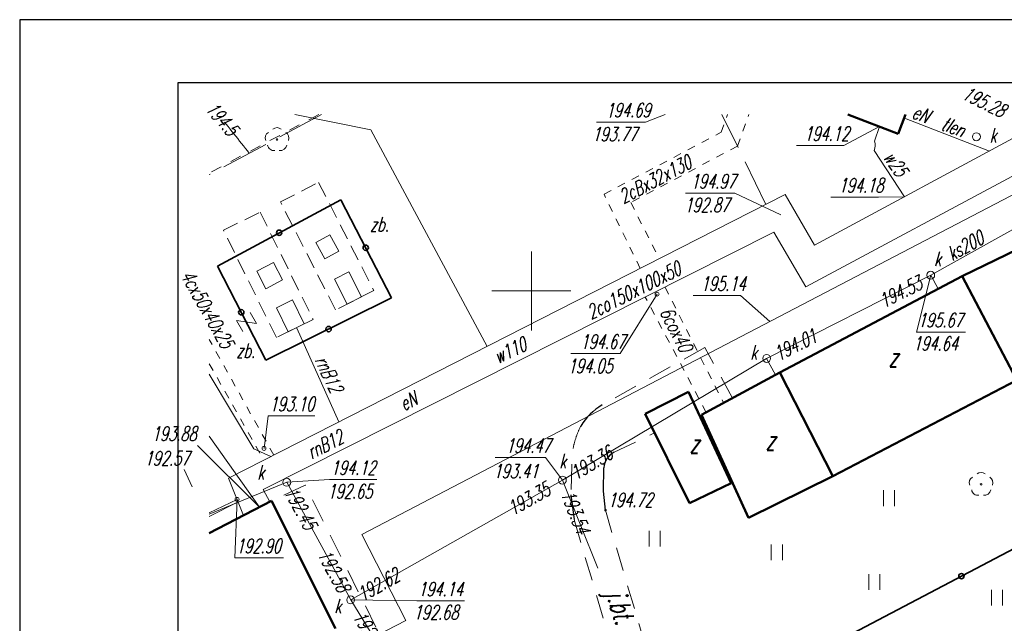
# Model space of a CAD drawing. Extents: x 7391510 to 7412510, y 5735368 to 5750218.
# Tile 10 of 15: x 7391510 to 7397742, y 5746401 to 5750218. Entities that reach past the tile are written whole.
import ezdxf
from ezdxf.enums import TextEntityAlignment as Align

# ---------------------------------------------------------------- set-up
doc = ezdxf.new("R2010")
doc.units = 0
for name, pattern in [('1', [0]), ('2', [1.5, 1, -0.5]), ('3', [1, 0.5, -0.5]), ('4', [2.5, 1.5, -1]), ('7', [4, 3, -1]), ('BGS', [0]), ('GUZ', [1.4, 0.7, -0.7]), ('UPW', [0]), ('WRP', [3.5, 2.5, -1])]:
    doc.linetypes.add(name, pattern=pattern)
for name, color, linetype, lineweight in [('0.30', 7, 'Continuous', 30), ('BUDOWLA_L_0', 7, '1', 18), ('CHODNIK', 251, 'Continuous', 9), ('DZIALKI_L_0', 96, '1', 18), ('EBUOA_T_1_T_0', 7, 'Continuous', 25), ('EBUPP_L_1_L_0', 7, '1', 50), ('KRAWEDZ_L_2', 7, '7', 18), ('KRZYZE_L_0', 7, '1', 18), ('NIEZIDENTYF_T_0', 7, 'Continuous', 18), ('OGRODZENIE_L_0', 7, 'BGS', 35), ('PRZEHACZ_T_0', 7, 'Continuous', 15), ('RZEDNE_T_0', 7, 'Continuous', 18), ('SDROK_T_1_T_0', 7, 'Continuous', 25), ('SDRPK_L_5_L_0', 7, '1', 0), ('UCCOC_T_2_T_0', 212, 'Continuous', 18), ('UCCOO_T_2_T_0', 212, 'Continuous', 18), ('UCCPB_L_2_L_0', 212, '1', 18), ('UCCPOR_L_4_L_0', 212, '1', 18), ('UEEOC_T_3_T_0', 1, 'Continuous', 18), ('UEEOO_T_3_T_0', 1, 'Continuous', 18), ('UEEPON_L_1_L_0', 1, '1', 18), ('UKKOA_T_2_T_0', 36, 'Continuous', 18), ('UKKOC_T_2_T_0', 36, 'Continuous', 18), ('UKKOO_T_2_T_0', 36, 'Continuous', 18), ('UKKPA_T_5_T_0', 36, 'Continuous', 18), ('UKKPOR_L_1_L_0', 36, '1', 18), ('UWWOC_T_0_T_0', 5, 'Continuous', 18), ('UWWOO_T_0_T_0', 5, 'Continuous', 18), ('UWWPO_L_0_L_0', 5, '1', 18), ('UZBOA_L_0_L_0', 212, '1', 18), ('Uzytki', 96, 'GUZ', 18), ('WARSTWICAP_L_0', 34, 'WRP', 18), ('WODA_T_0', 5, 'Continuous', 18), ('WWROH_T_0_T_0', 34, 'Continuous', 18), ('ZAGOSPODAR_T_0', 7, 'Continuous', 18)]:
    doc.layers.add(name, color=color, linetype=linetype, lineweight=lineweight)
doc.layers.add('WYMIARY', color=7, linetype='Continuous')
doc.styles.add('mapa', font='romans.shx', dxfattribs={"width": 0.67, "oblique": 15})
doc.styles.add('PS-opis-bg', font='ariali.ttf', dxfattribs={"height": 115})
doc.dimstyles.new('500', dxfattribs={"dimtxt": 115, "dimasz": 55, "dimexe": 50, "dimexo": 50, "dimgap": 34, "dimtad": 1, "dimlfac": 0.01, "dimzin": 1, "dimdsep": 46, "dimtxsty": 'PS-opis-bg', "dimblk": 'DOT', "dimcen": 30, "dimdle": 20, "dimclrd": 7, "dimclre": 7, "dimazin": 0, "dimtfac": 1.2, "dimtmove": 2, "dimatfit": 3, "dimldrblk": 'DOT', "dimfxl": 0, "dimtolj": 1, "dimlwd": 9, "dimlwe": 5, "dimarcsym": 0})

# ---------------------------------------------------------------- blocks, each defined once
blk = doc.blocks.new('PRH')
at = {"color": 0}
for p, q in [((-0.4, 0.5), (0.4, 0.5)), ((0.4, 0.5), (-0.4, -0.5)), ((-0.4, -0.5), (0.4, -0.5))]:
    blk.add_line(p, q, dxfattribs=at)
blk = doc.blocks.new('UGC')
blk.add_circle((0, 0), 0.125)
blk = doc.blocks.new('WLZ')
at = {"color": 251}
blk.add_circle((0, 0), 0.25, dxfattribs=at)
blk.add_circle((0, 0), 0.25, dxfattribs=at)
blk = doc.blocks.new('TRA1')
at = {"color": 251}
for p, q in [((-0.35, -0.5), (-0.35, 0.5)), ((0.35, -0.5), (0.35, 0.5))]:
    blk.add_line(p, q, dxfattribs=at)
blk = doc.blocks.new('DLI')
at = {"color": 251}
blk.add_circle((0, 0), 0.05, dxfattribs=at)
for centre, radius, start, end in [((0, 0.35), 0.4, 50.114, 129.886), ((-0.35, 0.1), 0.4, 119.84816, 203.51949), ((0.35, 0.1), 0.4, 336.88451, 60.15184), ((-0.2, -0.3), 0.4, 187.477, 278.47884), ((0.2, -0.275), 0.425, 262.64593, 349.62892)]:
    blk.add_arc(centre, radius, start, end, dxfattribs=at)
blk = doc.blocks.new('WSU')
h = blk.add_hatch(color=251)
edge = h.paths.add_edge_path()
edge.add_arc((0, 0), 0.05, 0, 360)
at = {"color": 251}
blk.add_circle((0, 0), 0.05, dxfattribs=at)
blk = doc.blocks.new('MAPA SZKIC')
at = {"color": 251, "linetype": 'ByBlock', "ltscale": 100}
for p, q in [((7436054.8, 5744399.7, 19474), (7436057.8, 5744548.7, 19481)), ((7435848.8, 5744377.7, 19470), (7435868.8, 5744220.7, 19471)), ((7436066.8, 5744279.7, 19472), (7436054.8, 5744399.7, 19474))]:
    blk.add_line(p, q, dxfattribs=at)
for centre, radius, start, end in [((7436261.1, 5744594.7, 19482), 411.8, 121.53399, 148.03683), ((7436175.5, 5744541.2, 19481), 118, 116.55019, 176.33993)]:
    blk.add_arc(centre, radius, start, end, dxfattribs=at)
at = {"layer": 'BUDOWLA_L_0', "color": 251, "linetype": '1', "ltscale": 100}
blk.add_line((7433451.9, 5744427), (7433401.4, 5744537.6), dxfattribs=at)
at = {"layer": 'DZIALKI_L_0', "linetype": '1', "ltscale": 100}
for p, q in [((7437213.8, 5745528.7), (7439506.8, 5746724.7)), ((7434525.8, 5744126.7), (7437213.8, 5745528.7)), ((7434804.8, 5743583.7), (7434525.8, 5744126.7)), ((7433560.1, 5742942.3), (7434804.8, 5743583.7))]:
    blk.add_line(p, q, dxfattribs=at)
at = {"layer": 'EBUPP_L_1_L_0', "color": 251, "linetype": '1', "ltscale": 100}
for p, q in [((7437601.8, 5746782.5), (7437919.8, 5746661.7)), ((7437919.8, 5746661.7), (7437965.7, 5746782.5)), ((7438861.8, 5746020.7), (7438324.8, 5745759.7)), ((7437170.8, 5745151.7), (7438324.8, 5745759.7)), ((7438324.8, 5745759.7), (7438671.8, 5745103.7)), ((7438324.8, 5745759.7), (7438671.8, 5745103.7)), ((7436675.8, 5744882.7), (7437170.8, 5745151.7)), ((7437505.8, 5744494.7), (7437170.8, 5745151.7)), ((7437170.8, 5745151.7), (7437505.8, 5744494.7)), ((7438671.8, 5745103.7), (7437505.8, 5744494.7)), ((7436319.8, 5744889.7), (7436593.8, 5745028.7)), ((7436593.8, 5745028.7), (7436863.8, 5744451.7)), ((7436599.8, 5744325.7), (7436319.8, 5744889.7)), ((7436971.8, 5744231.7), (7436675.8, 5744882.7)), ((7437505.8, 5744494.7), (7436971.8, 5744231.7)), ((7436863.8, 5744451.7), (7436599.8, 5744325.7)), ((7433560.1, 5744135.8), (7433953.8, 5744338.7)), ((7433953.8, 5744338.7), (7434358.8, 5743532.7))]:
    blk.add_line(p, q, dxfattribs=at)
at = {"layer": 'KRAWEDZ_L_2', "color": 251, "linetype": '7', "ltscale": 100}
for p, q in [((7434270.6, 5746782.5), (7433560.1, 5746403.2)), ((7437083.3, 5746214.6), (7436804.4, 5746782.5))]:
    blk.add_line(p, q, dxfattribs=at)
at = {"layer": 'KRZYZE_L_0', "color": 251, "linetype": '1', "ltscale": 100}
for p, q in [((7435598.8, 5745416.7), (7435598.8, 5745916.7)), ((7435348.8, 5745666.7), (7435848.8, 5745666.7))]:
    blk.add_line(p, q, dxfattribs=at)
at = {"layer": 'OGRODZENIE_L_0', "color": 251, "linetype": 'BGS', "ltscale": 100}
for p, q in [((7434392.6, 5746243.8), (7433611.4, 5745824.3)), ((7434713.1, 5745622.6), (7434392.6, 5746243.8)), ((7433611.4, 5745824.3), (7433917.9, 5745229.8)), ((7433917.9, 5745229.8), (7434713.1, 5745622.6)), ((7437506.8, 5743435.7), (7439151.8, 5744299.7, 19570))]:
    blk.add_line(p, q, dxfattribs=at)
at = {"layer": 'OGRODZENIE_L_0', "color": 251, "linetype": '1', "ltscale": 100}
for centre in [(7434002.3, 5746034.9), (7434549.9, 5745940.3), (7433762.7, 5745532.2), (7434315.5, 5745426.1), (7438320.1, 5743862.9, 9676.3)]:
    blk.add_circle(centre, 16.9, dxfattribs=at)
at = {"layer": 'SDRPK_L_5_L_0', "color": 251, "linetype": '4', "ltscale": 100}
for p, q in [((7436695.8, 5745308.7, 19512), (7436045.8, 5744945.7, 19482)), ((7436871.8, 5744989.7, 19511), (7436695.8, 5745308.7, 19512)), ((7436122.8, 5744646.7, 19488), (7436377.8, 5744768.7, 19503)), ((7435853.8, 5744561.7, 19471), (7435848.8, 5744377.7, 19470)), ((7434166.8, 5744438.7, 19412), (7433953.8, 5744338.7, 19428)), ((7434614.8, 5743540.7, 19408), (7434166.8, 5744438.7, 19412)), ((7436462.8, 5742939.7, 19426), (7436066.8, 5744279.7, 19472)), ((7435868.8, 5744220.7, 19471), (7436249.8, 5742933.7, 19417))]:
    blk.add_line(p, q, dxfattribs=at)
blk.add_arc((7436375.5, 5744573.4, 19475), 521.9, 152.69926, 181.27817, dxfattribs=at)
at = {"layer": 'UCCOC_T_2_T_0', "ltscale": 100}
for p, q in [((7436011.1, 5746734.9), (7436320.5, 5746735.2)), ((7436444.8, 5746782.5), (7436320.5, 5746735.2)), ((7436574.4, 5746285.3), (7436887.1, 5746285.3)), ((7437177.7, 5746148.4), (7436887.1, 5746285.3)), ((7436394.5, 5745646.6), (7436160.6, 5745271.8)), ((7436622.4, 5745638), (7436922.1, 5745638)), ((7437107.5, 5745473.3), (7436922.1, 5745638)), ((7435848, 5745271.5), (7436160.6, 5745271.8)), ((7433906.4, 5744671.2), (7433932.2, 5744876.9)), ((7433932.2, 5744876.9), (7434228.6, 5744877.2)), ((7433735.7, 5744349), (7433721.2, 5743978.9)), ((7433721.2, 5743978.9), (7434030.6, 5743979.2))]:
    blk.add_line(p, q, dxfattribs=at)
at = {"layer": 'UCCPB_L_2_L_0', "linetype": '3', "ltscale": 100}
for p, q in [((7436799.9, 5746670.3), (7436840.2, 5746782.5)), ((7436902.2, 5746582.7), (7436975.7, 5746782.5)), ((7436058.4, 5746278.1), (7436799.9, 5746670.3)), ((7436902.2, 5746582.7), (7436227.9, 5746225.8)), ((7436287.5, 5745809.5), (7436058.4, 5746278.1)), ((7436227.9, 5746225.8), (7436408.6, 5745871.1)), ((7436444.5, 5745691.5), (7436814.9, 5744958.4)), ((7436705.6, 5744899), (7436319.7, 5745628.6)), ((7433968.2, 5744628.8), (7433560.1, 5745359.5)), ((7433560.1, 5745206.9), (7433904.8, 5744596.6))]:
    blk.add_line(p, q, dxfattribs=at)
at = {"layer": 'UCCPOR_L_4_L_0', "linetype": '1', "ltscale": 100}
blk.add_line((7433735.8, 5744348.8), (7433560.1, 5744262.9), dxfattribs=at)
at = {"layer": 'UEEPON_L_1_L_0', "linetype": '1', "ltscale": 100}
blk.add_line((7437959.2, 5746758.9), (7438497.7, 5746551.8), dxfattribs=at)
at = {"layer": 'UKKOA_T_2_T_0', "ltscale": 100}
for p, q in [((7438125.9, 5745766.6), (7438036.3, 5745407)), ((7438036.3, 5745407), (7438345.8, 5745407)), ((7435369, 5744613.8), (7435688.2, 5744613.8)), ((7435794.8, 5744470.7), (7435688.2, 5744613.8)), ((7434050.5, 5744457.2), (7434319.9, 5744473.4)), ((7434319.9, 5744473.4), (7434619.6, 5744473.4)), ((7434454.9, 5743712.8), (7434873, 5743706)), ((7434873, 5743706), (7435175.9, 5743706))]:
    blk.add_line(p, q, dxfattribs=at)
at = {"layer": 'UKKPOR_L_1_L_0', "linetype": '1', "ltscale": 100}
for p, q in [((7438125.9, 5745766.6), (7438717.5, 5746096.4)), ((7437087.6, 5745240.2), (7438125.9, 5745766.6)), ((7438125.9, 5745766.6), (7438173.1, 5745679.9)), ((7435794.8, 5744470.7), (7437087.6, 5745240.2)), ((7437087.6, 5745240.2), (7437143.6, 5745137)), ((7433560.1, 5744254.6), (7434050.5, 5744457.2)), ((7434050.5, 5744457.2), (7434454.9, 5743712.8)), ((7434454.9, 5743712.8), (7435794.8, 5744470.7)), ((7435794.8, 5744470.7), (7436018.2, 5743914.3)), ((7434454.9, 5743712.8), (7434740, 5743252.6))]:
    blk.add_line(p, q, dxfattribs=at)
at = {"layer": 'UWWOC_T_0_T_0', "ltscale": 100}
for p, q in [((7437802.7, 5746706.2), (7437576.7, 5746586.1)), ((7437277, 5746586.1), (7437576.7, 5746586.1)), ((7437494.9, 5746260.2), (7437794.6, 5746260.2)), ((7437960.3, 5746262.8), (7437794.6, 5746260.2)), ((7433876.9, 5744299.2), (7433484.5, 5744689.4))]:
    blk.add_line(p, q, dxfattribs=at)
at = {"layer": 'UWWPO_L_0_L_0', "linetype": '1', "ltscale": 100}
for p, q in [((7434582.5, 5746685.3), (7434102.3, 5746782.5)), ((7435319, 5745316.5), (7434582.5, 5746685.3)), ((7437802.7, 5746706.2), (7437771, 5746614.5)), ((7437767.7, 5746555), (7437960.3, 5746262.8)), ((7433560.1, 5745141.6), (7433841.1, 5744668.8)), ((7433841.1, 5744668.8), (7433949.1, 5744619.2))]:
    blk.add_line(p, q, dxfattribs=at)
at = {"layer": 'UWWPO_L_0_L_0', "linetype": 'UPW', "ltscale": 100}
blk.add_line((7433876.9, 5744299.2), (7433560.1, 5744748.4), dxfattribs=at)
at = {"layer": 'UWWPO_L_0_L_0', "linetype": '1', "ltscale": 100}
blk.add_arc((7437680.2, 5746589.6), 94.1, 338.43645, 15.30216, dxfattribs=at)
at = {"layer": 'UZBOA_L_0_L_0', "linetype": '1', "ltscale": 100}
for p, q in [((7438846.5, 5746740.2), (7437390.2, 5745955.7)), ((7437336.5, 5745693.6), (7438828.7, 5746492.1)), ((7437204.9, 5746276.5), (7433681.6, 5744483)), ((7437390.2, 5745955.7), (7437204.9, 5746276.5)), ((7433901.6, 5744412.2), (7437134.1, 5746038.4)), ((7434235.1, 5745973.1), (7434323.5, 5746021.4)), ((7434323.5, 5746021.4), (7434380.1, 5745917.8)), ((7437134.1, 5746038.4), (7437336.5, 5745693.6)), ((7434291.6, 5745869.5), (7434235.1, 5745973.1)), ((7434380.1, 5745917.8), (7434291.6, 5745869.5)), ((7433860.1, 5745791.4), (7433965.4, 5745847.1)), ((7433965.4, 5745847.1), (7434023.7, 5745737)), ((7433918.4, 5745681.2), (7433860.1, 5745791.4)), ((7434023.7, 5745737), (7433918.4, 5745681.2)), ((7434442.6, 5745788.5), (7434352.6, 5745742.5)), ((7434352.6, 5745742.5), (7434433.4, 5745584.4)), ((7434442.6, 5745788.5), (7434523.4, 5745630.4)), ((7434086.5, 5745610.2), (7433984.6, 5745559.8)), ((7434086.5, 5745610.2), (7434161, 5745459.5)), ((7434433.4, 5745584.4), (7434523.4, 5745630.4)), ((7433984.6, 5745559.8), (7434059, 5745409.1)), ((7434059, 5745409.1), (7434161, 5745459.5)), ((7434380.7, 5744838.8), (7434114.6, 5745430.8)), ((7433681.6, 5744483), (7433776.8, 5744247.5)), ((7433943.3, 5744333.4), (7433901.6, 5744412.2)), ((7433560.1, 5744240.2), (7433741.9, 5744333.9))]:
    blk.add_line(p, q, dxfattribs=at)
at = {"layer": 'UZBOA_L_0_L_0', "linetype": '2', "ltscale": 100}
for p, q in [((7434010.6, 5746229.7), (7434252.1, 5746353.2)), ((7434252.1, 5746353.2), (7434601.2, 5745670.2)), ((7434359.7, 5745546.7), (7434010.6, 5746229.7)), ((7433649.5, 5746050.9), (7433881.7, 5746165.6)), ((7433881.7, 5746165.6), (7434217.1, 5745487.3)), ((7433984.9, 5745372.5), (7433649.5, 5746050.9)), ((7434601.2, 5745670.2), (7434359.7, 5745546.7)), ((7434217.1, 5745487.3), (7433984.9, 5745372.5))]:
    blk.add_line(p, q, dxfattribs=at)
at = {"layer": 'Uzytki', "ltscale": 100}
blk.add_line((7434252.5, 5746782.5), (7433560.1, 5746413), dxfattribs=at)
at = {"layer": 'WARSTWICAP_L_0', "linetype": 'WRP', "ltscale": 100}
blk.add_arc((7413904.1, 5730794.4), 25381.8, 38.33684, 39.04315, dxfattribs=at)
at = {"layer": 'PRZEHACZ_T_0', "color": 251, "xscale": 100, "yscale": 100, "zscale": 100, "rotation": 300.2113243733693}
blk.add_blockref('PRH', (7433795.2, 5745470.1), dxfattribs=at)
at = {"layer": 'RZEDNE_T_0', "color": 251, "xscale": 100, "yscale": 100, "zscale": 100}
blk.add_blockref('WSU', (7436067.8, 5744280.5), dxfattribs=at)
at = {"layer": 'UCCOC_T_2_T_0', "xscale": 100, "yscale": 100, "zscale": 100}
for p, rotation in [((7436394.5, 5745646.6), 0.05840175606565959), ((7433906.4, 5744671.2), 0.05659858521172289), ((7433735.7, 5744349), 0.05640733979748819)]:
    blk.add_blockref('UGC', p, dxfattribs=dict(at, rotation=rotation))
at = {"layer": 'UKKPA_T_5_T_0'}
for p, xscale, yscale, zscale, rotation in [((7438415.4, 5746642.1), 100, 100, 100, 0.05881156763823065), ((7438125.9, 5745766.6), 100, 100, 100, 0.05810122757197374), ((7437087.6, 5745240.2), 99.99999999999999, 99.99999999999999, 99.99999999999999, 0.05799194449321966), ((7435794.8, 5744470.7), 100, 100, 100, 0.05739088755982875), ((7434050.5, 5744457.2), 100, 100, 100, 0.05659858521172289), ((7434454.9, 5743712.8), 100, 100, 100, 0.05659858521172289)]:
    blk.add_blockref('WLZ', p, dxfattribs=dict(at, xscale=xscale, yscale=yscale, zscale=zscale, rotation=rotation))
at = {"layer": 'ZAGOSPODAR_T_0', "xscale": 100, "yscale": 100, "zscale": 100}
for p in [(7433988.7, 5746624.7), (7438445, 5744444.5)]:
    blk.add_blockref('DLI', p, dxfattribs=at)
at = {"layer": 'ZAGOSPODAR_T_0', "color": 251, "xscale": 100, "yscale": 100, "zscale": 100}
for p in [(7437862.8, 5744356.4), (7436378.8, 5744100.7), (7437152, 5744013.4), (7437769.3, 5743826.4), (7438545, 5743727.5)]:
    blk.add_blockref('TRA1', p, dxfattribs=at)
at = {"layer": 'EBUOA_T_1_T_0', "color": 251, "ltscale": 100, "style": 'mapa', "oblique": 15, "width": 0.67}
for p in [(7437888.4, 5745248.5), (7436629.9, 5744702.6), (7437111.5, 5744722.7)]:
    blk.add_text('z', height=125, dxfattribs=at).set_placement(p, align=Align.MIDDLE)
at = {"layer": 'NIEZIDENTYF_T_0', "color": 251, "ltscale": 100, "style": 'mapa', "oblique": 15, "width": 0.67}
for s, rotation, p in [('tlen', 339.55045, (7438199.8, 5746731.4)), ('rnB12', 295.89365, (7434265.5, 5745248.8)), ('rnB12', 27.27676, (7434186.6, 5744641.2))]:
    blk.add_text(s, height=90, rotation=rotation, dxfattribs=at).set_placement(p, align=Align.MIDDLE_LEFT)
for p in [(7434577.4, 5746088.2), (7433730.8, 5745289.1)]:
    blk.add_text('zb.', height=90, dxfattribs=at).set_placement(p, align=Align.MIDDLE_LEFT)
at = {"layer": 'RZEDNE_T_0', "color": 251, "ltscale": 100, "style": 'mapa', "oblique": 15, "width": 0.67}
blk.add_text('194.72', height=90, dxfattribs=at).set_placement((7436082.1, 5744345.5), align=Align.MIDDLE_LEFT)
at = {"layer": 'SDROK_T_1_T_0', "color": 251, "ltscale": 100, "style": 'mapa', "oblique": 15, "width": 0.67}
blk.add_text('j.bt.', height=125, rotation=287.64574, dxfattribs=at).set_placement((7436188.7, 5743793.3), align=Align.TOP_LEFT)
at = {"layer": 'UCCOC_T_2_T_0', "ltscale": 100, "style": 'mapa', "oblique": 15, "width": 0.67}
for s, p in [('194.69', (7436352.6, 5746810.3)), ('194.67', (7436192.7, 5745346.8))]:
    blk.add_text(s, height=90, rotation=0.05999, dxfattribs=at).set_placement(p, align=Align.MIDDLE_RIGHT)
for s, rotation, p in [('193.77', 0.0598, (7435982.7, 5746703.3)), ('194.05', 0.05799, (7435827.7, 5745236.6))]:
    blk.add_text(s, height=90, rotation=rotation, dxfattribs=at).set_placement(p, align=Align.TOP_LEFT)
for s, p in [('194.97', (7436606.6, 5746405.3)), ('192.87', (7436566.4, 5746255.3))]:
    blk.add_text(s, height=90, dxfattribs=at).set_placement(p, align=Align.TOP_LEFT)
blk.add_text('195.14', height=90, dxfattribs=at).set_placement((7436954.2, 5745713), align=Align.MIDDLE_RIGHT)
blk.add_text('193.10', height=90, rotation=0.05999, dxfattribs=at).set_placement((7433940.2, 5744906.9))
blk.add_text('192.90', height=90, rotation=0.05999, dxfattribs=at).set_placement((7433729.1, 5744053.9), align=Align.MIDDLE_LEFT)
at = {"layer": 'UCCOO_T_2_T_0', "ltscale": 100, "style": 'mapa', "oblique": 15, "width": 0.67}
for s, rotation, p in [('2cBx32x130', 28.00691, (7436181.9, 5746215.4)), ('2co150x100x50', 26.72649, (7435976.6, 5745484.2)), ('6cox40', 297.04779, (7436407.4, 5745534.7))]:
    blk.add_text(s, height=90, rotation=rotation, dxfattribs=at).set_placement(p)
blk.add_text('4cx50x40x25', height=90, rotation=299.3678, dxfattribs=at).set_placement((7433641, 5745294.2), align=Align.RIGHT)
at = {"layer": 'UEEOC_T_3_T_0', "ltscale": 100, "style": 'mapa', "oblique": 15, "width": 0.67}
blk.add_text('195.28', height=90, rotation=333.70911, dxfattribs=at).set_placement((7438317.5, 5746886.5))
at = {"layer": 'UEEOO_T_3_T_0', "ltscale": 100, "style": 'mapa', "oblique": 15, "width": 0.67}
for rotation, p in [(339.07, (7438000.4, 5746763.9)), (26.60571, (7434792.2, 5744906.1))]:
    blk.add_text('eN', height=90, rotation=rotation, dxfattribs=at).set_placement(p)
at = {"layer": 'UKKOA_T_2_T_0', "ltscale": 100, "style": 'mapa', "oblique": 15, "width": 0.67}
for rotation, p in [(0.059, (7438497.8, 5746696.7)), (0.05799, (7438146.5, 5745913.8)), (0.05791, (7436982.9, 5745323.3)), (0.05739, (7435773.8, 5744635.7)), (0.05649, (7433862.8, 5744565.1)), (0.0566, (7434350.9, 5743718.1))]:
    blk.add_text('k', height=90, rotation=rotation, dxfattribs=at).set_placement(p, align=Align.TOP_LEFT)
for s, p in [('195.67', (7438044.4, 5745527)), ('194.64', (7438013.7, 5745379.3)), ('194.12', (7434328, 5744593.4)), ('193.41', (7435357.5, 5744571.9)), ('192.65', (7434307.3, 5744444.8)), ('194.14', (7434881, 5743826)), ('192.68', (7434852.3, 5743678.8))]:
    blk.add_text(s, height=90, dxfattribs=at).set_placement(p, align=Align.TOP_LEFT)
blk.add_text('194.47', height=90, dxfattribs=at).set_placement((7435720.4, 5744688.8), align=Align.MIDDLE_RIGHT)
at = {"layer": 'UKKOC_T_2_T_0', "ltscale": 100, "style": 'mapa', "oblique": 15, "width": 0.67}
for s, rotation, p in [('194.53', 26.88121, (7438081.2, 5745684.8)), ('193.35', 29.49329, (7435727, 5744382.8)), ('192.58', 298.5191, (7434377.1, 5743751.9))]:
    blk.add_text(s, height=90, rotation=rotation, dxfattribs=at).set_placement(p, align=Align.RIGHT)
for s, rotation, p in [('194.01', 26.8808, (7437161.6, 5745221.3)), ('193.36', 30.76379, (7435879.4, 5744467.8)), ('192.45', 298.5199, (7434030.5, 5744396.7)), ('193.54', 291.87439, (7435782.6, 5744384.7)), ('192.62', 29.4928, (7434528.2, 5743699.2)), ('192.72', 301.77469, (7434463.6, 5743607.7))]:
    blk.add_text(s, height=90, rotation=rotation, dxfattribs=at).set_placement(p)
at = {"layer": 'UKKOO_T_2_T_0', "ltscale": 100, "style": 'mapa', "oblique": 15, "width": 0.67}
blk.add_text('ks200', height=90, rotation=29.14411, dxfattribs=at).set_placement((7438260.3, 5745854.2))
at = {"layer": 'UWWOC_T_0_T_0', "ltscale": 100, "style": 'mapa', "oblique": 15, "width": 0.67}
for s, p in [('194.12', (7437608.8, 5746661.1)), ('194.18', (7437826.7, 5746335.2)), ('193.88', (7433479.7, 5744764.4))]:
    blk.add_text(s, height=90, dxfattribs=at).set_placement(p, align=Align.MIDDLE_RIGHT)
blk.add_text('192.57', height=90, dxfattribs=at).set_placement((7433149.8, 5744653), align=Align.TOP_LEFT)
at = {"layer": 'UWWOO_T_0_T_0', "ltscale": 100, "style": 'mapa', "oblique": 15, "width": 0.67}
blk.add_text('w25', height=90, rotation=305.07834, dxfattribs=at).set_placement((7437821.3, 5746511.7))
at = {"layer": 'WODA_T_0', "ltscale": 100, "style": 'mapa', "oblique": 15, "width": 0.67}
blk.add_text('w110', height=90, rotation=25.09626, dxfattribs=at).set_placement((7435367.4, 5745246.2), align=Align.MIDDLE_LEFT)
at = {"layer": 'WWROH_T_0_T_0', "ltscale": 100, "style": 'mapa', "oblique": 15, "width": 0.67}
blk.add_text('194.5', height=90, rotation=311.15587, dxfattribs=at).set_placement((7433563.9, 5746843.6), align=Align.MIDDLE_LEFT)
blk = doc.blocks.new('DOT')
at = {"layer": 'CHODNIK', "color": 0, "linetype": 'ByBlock'}
blk.add_line((-0.5, 0), (-1, 0), dxfattribs=at)
at = {"layer": 'CHODNIK', "color": 0, "linetype": 'ByBlock', "const_width": 0.5}
blk.add_lwpolyline([(-0.25, 0, 1), (0.25, 0, 1)], format="xyb", close=True, dxfattribs=at)
blk = doc.blocks.new('*D1611')
at = {"layer": 'Defpoints', "color": 0}
for p in [(7403219.9, 5748352.4), (7397290, 5742346.7), (7398413, 5741552.9)]:
    blk.add_point(p, dxfattribs=at)
at = {"layer": 'WYMIARY', "color": 7, "lineweight": 5}
for p, q in [((7402166.3, 5749097.1), (7402056.1, 5749175.1)), ((7397359.4, 5742297.6), (7397249.2, 5742375.6))]:
    blk.add_line(p, q, dxfattribs=at)
at = {"layer": 'WYMIARY', "color": 7, "lineweight": 9}
blk.add_line((7402065.2, 5749101.3), (7397321.8, 5742391.6), dxfattribs=at)
at = {"layer": 'WYMIARY', "color": 7, "lineweight": 9, "xscale": 55, "yscale": 55, "zscale": 55}
for p, rotation in [((7402096.9, 5749146.2), 54.74165129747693), ((7397290, 5742346.7), 234.7416512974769)]:
    blk.add_blockref('DOT', p, dxfattribs=dict(at, rotation=rotation))
at = {"layer": 'WYMIARY', "color": 0, "insert": (7399617.7, 5745800), "char_height": 115, "attachment_point": 5, "rotation": 54.74165, "style": 'PS-opis-bg'}
blk.add_mtext('\\A1;83.32', dxfattribs=at)

msp = doc.modelspace()

# ---------------------------------------------------------------- linework, layer by layer
at = {"layer": '0.30', "color": 7, "ltscale": 4.5}
msp.add_lwpolyline([(7392510.154, 5735768.128), (7412110.154, 5735768.128), (7412110.154, 5749818.128), (7392510.154, 5749818.128)], close=True, dxfattribs=at)
at = {"layer": 'Defpoints', "color": 8, "ltscale": 4.5}
msp.add_lwpolyline([(7391510.154, 5735368.128), (7412510.154, 5735368.128), (7412510.154, 5750218.128), (7391510.154, 5750218.128)], close=True, dxfattribs=at)

# ---------------------------------------------------------------- block references
msp.add_blockref('MAPA SZKIC', (-40849.902, 2835.621))

# ---------------------------------------------------------------- dimensions: what is measured, and where the dimension line sits
at = {"layer": 'WYMIARY'}
dim = msp.add_aligned_dim(p1=(7403219.858, 5748352.368), p2=(7398412.952, 5741552.855), distance=-1375.188, text='83.32', dimstyle='500', dxfattribs=at)
dim.commit()
dim.dimension.update_dxf_attribs({"geometry": '*D1611', "text_midpoint": (7399617.745, 5745800.003)})

doc.saveas('drawing.dxf')
